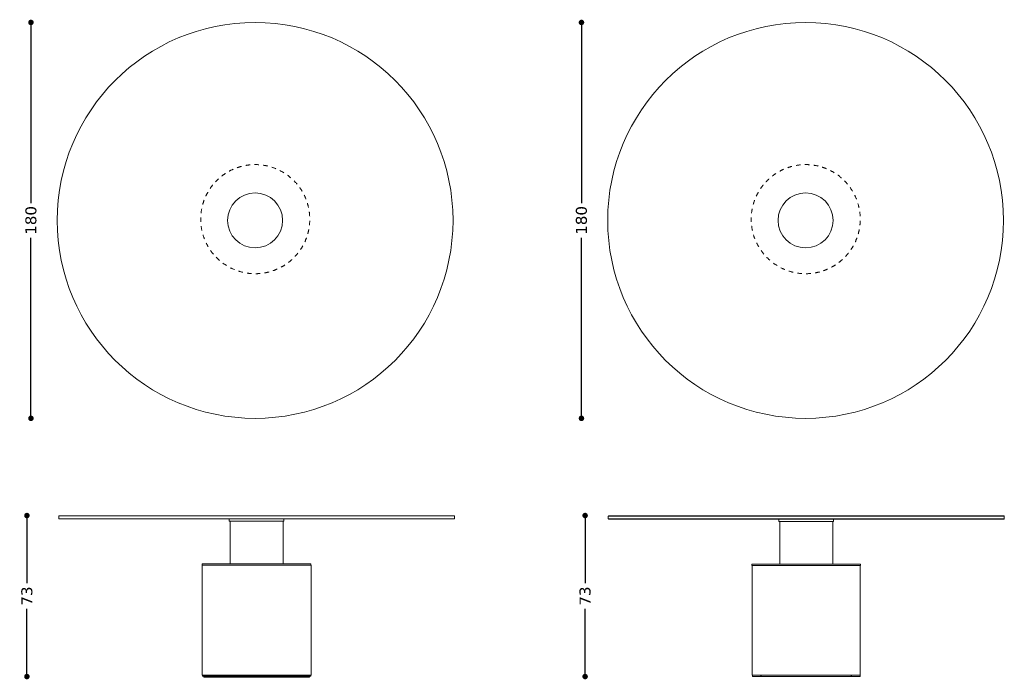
# Model space of a CAD drawing. Header units: centimetres. Extents: x 19 to 965, y 41 to 341.
# Tile 3 of 3: x 517 to 965, y 41 to 341. Entities that reach past the tile are written whole.
import ezdxf

# ---------------------------------------------------------------- set-up
doc = ezdxf.new("R2010")
doc.units = ezdxf.units.CM
doc.header["$MEASUREMENT"] = 0
doc.linetypes.add('Nascosto', pattern=[4, 2, -2])
doc.layers.add('Make2D$Nascosto$Curve', color=7, linetype='Nascosto', true_color=0x8c8c8c)
doc.layers.add('Make2D$Visibile$Curve', color=7, linetype='Continuous', true_color=0x000000)
doc.layers.add('Make2D$Visibile$CurveSilhouetteScena', color=7, linetype='Continuous', lineweight=50, true_color=0x000000)
doc.styles.get("Standard").update_dxf_attribs({"font": 'verdana.ttf'})
doc.dimstyles.new('MDF', dxfattribs={"dimtxt": 5, "dimasz": 2.5, "dimexe": 0.18, "dimexo": 0.0625, "dimgap": 2, "dimtad": 0, "dimdec": 0, "dimrnd": 1, "dimzin": 0, "dimdsep": 46, "dimtxsty": 'Standard', "dimblk": 'DOT', "dimcen": 0.09, "dimse1": 1, "dimse2": 1, "dimclrd": 1, "dimclrt": 1, "dimadec": 0, "dimazin": 0, "dimtfac": 1, "dimtdec": 0, "dimtofl": 0, "dimtmove": 0, "dimatfit": 3, "dimldrblk": 'DOTBLANK', "dimfxl": 1, "dimtolj": 1, "dimtzin": 0, "dimarcsym": 0})

# ---------------------------------------------------------------- blocks, each defined once
blk = doc.blocks.new('_Dot')
at = {"color": 0, "linetype": 'ByBlock', "lineweight": -2}
blk.add_line((-0.5, 0), (-1, 0), dxfattribs=at)
at = {"color": 0, "linetype": 'ByBlock', "const_width": 0.5}
blk.add_lwpolyline([(-0.25, 0, 1), (0.25, 0, 1)], format="xyb", close=True, dxfattribs=at)
blk = doc.blocks.new('*D40')
at = {"color": 1, "linetype": 'ByBlock', "lineweight": -2, "transparency": 16777216}
for p, q in [((520.57, 113.35), (520.57, 85.1)), ((520.57, 45.15), (520.57, 73.39))]:
    blk.add_line(p, q, dxfattribs=at)
at = {"layer": 'Defpoints', "color": 0, "linetype": 'ByBlock', "lineweight": -2, "transparency": 16777216}
for p in [(535.78, 115.85), (520.57, 42.65), (601.78, 42.65)]:
    blk.add_point(p, dxfattribs=at)
at = {"color": 1, "linetype": 'ByBlock', "lineweight": -2, "transparency": 16777216, "xscale": 2.5, "yscale": 2.5, "zscale": 2.5}
for p, rotation in [((520.57, 115.85), 90), ((520.57, 42.65), 270)]:
    blk.add_blockref('_Dot', p, dxfattribs=dict(at, rotation=rotation))
at = {"color": 1, "linetype": 'ByBlock', "lineweight": 9, "transparency": 16777216, "insert": (520.57, 79.25), "char_height": 5, "attachment_point": 5, "rotation": 90}
blk.add_mtext('\\A1;73', dxfattribs=at)
blk = doc.blocks.new('_DotBlank')
at = {"color": 0, "linetype": 'ByBlock', "lineweight": -2}
blk.add_line((-0.5, 0), (-1, 0), dxfattribs=at)
blk.add_circle((0, 0), 0.5, dxfattribs=at)
blk = doc.blocks.new('*D42')
at = {"color": 1, "linetype": 'ByBlock', "lineweight": -2, "transparency": 16777216}
for p, q in [((774.43, 113.35), (774.43, 85.1)), ((774.43, 45.15), (774.43, 73.39))]:
    blk.add_line(p, q, dxfattribs=at)
at = {"layer": 'Defpoints', "color": 0, "linetype": 'ByBlock', "lineweight": -2, "transparency": 16777216}
for p in [(786.13, 115.85), (774.43, 42.65), (852.13, 42.65)]:
    blk.add_point(p, dxfattribs=at)
at = {"color": 1, "linetype": 'ByBlock', "lineweight": -2, "transparency": 16777216, "xscale": 2.5, "yscale": 2.5, "zscale": 2.5}
for p, rotation in [((774.43, 115.85), 90), ((774.43, 42.65), 270)]:
    blk.add_blockref('_Dot', p, dxfattribs=dict(at, rotation=rotation))
at = {"color": 1, "linetype": 'ByBlock', "lineweight": 9, "transparency": 16777216, "insert": (774.43, 79.25), "char_height": 5, "attachment_point": 5, "rotation": 90}
blk.add_mtext('\\A1;73', dxfattribs=at)
blk = doc.blocks.new('*D31')
at = {"color": 1, "linetype": 'ByBlock', "lineweight": -2, "transparency": 16777216}
for p, q in [((522.41, 337.55), (522.41, 257.92)), ((522.41, 162.55), (522.41, 242.19))]:
    blk.add_line(p, q, dxfattribs=at)
at = {"layer": 'Defpoints', "color": 0, "linetype": 'ByBlock', "lineweight": -2, "transparency": 16777216}
for p in [(624.94, 340.05), (522.41, 160.05), (624.94, 160.05)]:
    blk.add_point(p, dxfattribs=at)
at = {"color": 1, "linetype": 'ByBlock', "lineweight": -2, "transparency": 16777216, "xscale": 2.5, "yscale": 2.5, "zscale": 2.5}
for p, rotation in [((522.41, 340.05), 90), ((522.41, 160.05), 270)]:
    blk.add_blockref('_Dot', p, dxfattribs=dict(at, rotation=rotation))
at = {"color": 1, "linetype": 'ByBlock', "lineweight": 9, "transparency": 16777216, "insert": (522.41, 250.05), "char_height": 5, "attachment_point": 5, "rotation": 90}
blk.add_mtext('\\A1;180', dxfattribs=at)
blk = doc.blocks.new('*D32')
at = {"color": 1, "linetype": 'ByBlock', "lineweight": -2, "transparency": 16777216}
for p, q in [((772.77, 337.55), (772.77, 257.92)), ((772.77, 162.55), (772.77, 242.19))]:
    blk.add_line(p, q, dxfattribs=at)
at = {"layer": 'Defpoints', "color": 0, "linetype": 'ByBlock', "lineweight": -2, "transparency": 16777216}
for p in [(875.3, 340.05), (772.77, 160.05), (875.3, 160.05)]:
    blk.add_point(p, dxfattribs=at)
at = {"color": 1, "linetype": 'ByBlock', "lineweight": -2, "transparency": 16777216, "xscale": 2.5, "yscale": 2.5, "zscale": 2.5}
for p, rotation in [((772.77, 340.05), 90), ((772.77, 160.05), 270)]:
    blk.add_blockref('_Dot', p, dxfattribs=dict(at, rotation=rotation))
at = {"color": 1, "linetype": 'ByBlock', "lineweight": 9, "transparency": 16777216, "insert": (772.77, 250.05), "char_height": 5, "attachment_point": 5, "rotation": 90}
blk.add_mtext('\\A1;180', dxfattribs=at)

msp = doc.modelspace()

# ---------------------------------------------------------------- linework, layer by layer
at = {"linetype": 'ByBlock', "lineweight": 9}
for p, q in [((535.02, 115.69), (715.02, 115.69)), ((715.02, 114.39), (535.02, 114.39)), ((714.92, 115.79), (535.12, 115.79)), ((535.12, 114.29), (714.92, 114.29)), ((612.97, 113.28), (637.07, 113.28)), ((649.82, 93.24), (600.22, 93.24)), ((600.32, 93.29), (649.72, 93.29)), ((612.97, 93.94), (637.07, 93.94)), ((649.82, 43.34), (600.22, 43.34)), ((600.42, 43.29), (649.62, 43.29)), ((601.02, 42.88), (600.42, 42.89)), ((601.02, 42.88), (649.02, 42.88)), ((601.02, 42.39), (649.02, 42.39)), ((649.62, 43.29), (649.77, 43.29))]:
    msp.add_line(p, q, dxfattribs=at)
for centre, radius in [((624.35, 250.05), 90), ((874.7, 250.05), 90), ((624.35, 250.05), 12.5), ((874.7, 250.05), 12.5)]:
    msp.add_circle(centre, radius, dxfattribs=at)
at = {"layer": 'Make2D$Nascosto$Curve', "color": 0, "linetype": 'Nascosto', "lineweight": 9}
for points in [[(606.27, 267.52), (572.44, 231.25), (608.72, 197.42), (642.55, 233.69), (676.38, 269.97), (640.1, 303.8), (606.27, 267.52)], [(856.63, 267.52), (822.8, 231.25), (859.07, 197.42), (892.9, 233.69), (926.73, 269.97), (890.45, 303.8), (856.63, 267.52)]]:
    msp.add_rational_spline(points, [1, 0.333333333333, 0.333333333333, 1, 0.333333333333, 0.333333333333, 1], degree=3, knots=[-0.5, -0.5, -0.5, -0.5, 0, 0, 0, 0.5, 0.5, 0.5, 0.5], dxfattribs=at)
at = {"layer": 'Make2D$Nascosto$Curve', "color": 0, "linetype": 'ByBlock', "lineweight": 9}
for points, weights in [([(637.42, 114.29), (637.42, 114.29), (637.42, 114.29), (637.42, 114.29)], [0.500488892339, 0.500510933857, 0.500533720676, 0.500557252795]), ([(649.72, 93.89), (649.72, 93.89), (649.72, 93.89), (649.72, 93.89)], [0.995792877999, 0.997192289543, 0.998594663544, 1]), ([(649.72, 93.29), (649.75, 93.29), (649.76, 93.29), (649.77, 93.29)], [0.500505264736, 0.500179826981, 0.500011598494, 0.500000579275]), ([(649.72, 93.29), (649.72, 93.29), (649.72, 93.29), (649.72, 93.29)], [1, 0.998594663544, 0.997192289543, 0.995792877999]), ([(649.62, 43.29), (649.62, 43.29), (649.62, 43.29), (649.62, 43.29)], [0.500000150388, 0.499999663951, 0.500000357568, 0.500002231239]), ([(851.8, 43.21), (851.8, 43.21), (851.81, 43.21), (851.82, 43.21)], [0.968045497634, 0.966534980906, 0.965039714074, 0.963559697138]), ([(851.8, 43.21), (851.8, 43.21), (851.81, 43.21), (851.82, 43.21)], [0.968045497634, 0.966534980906, 0.965039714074, 0.963559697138]), ([(874.13, 43.21), (874.69, 43.21), (875.26, 43.21), (875.83, 43.21)], [0.997864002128, 0.988027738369, 0.978702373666, 0.969887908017]), ([(874.13, 43.21), (874.69, 43.21), (875.26, 43.21), (875.83, 43.21)], [0.997864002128, 0.988027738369, 0.978702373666, 0.969887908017])]:
    msp.add_rational_spline(points, weights, degree=3, dxfattribs=at)
for points, knots in [([(854.48, 42.71), (854.48, 42.81), (854.47, 42.92), (854.43, 43.06), (854.41, 43.11), (854.37, 43.17), (854.35, 43.19), (854.32, 43.2), (854.31, 43.21), (854.3, 43.21), (854.3, 43.21), (854.29, 43.21), (854.29, 43.21), (854.29, 43.21), (854.28, 43.21), (854.28, 43.21)], [0, 0, 0, 0, 3.05841, 3.05841, 4.550722, 4.550722, 5.259996, 5.259996, 5.541967, 5.541967, 5.667696, 5.667696, 5.730508, 5.730508, 5.777587, 5.777587, 5.777587, 5.777587]), ([(895.68, 43.21), (895.68, 43.21), (895.68, 43.21), (895.67, 43.21), (895.67, 43.21), (895.66, 43.21), (895.66, 43.21), (895.65, 43.21), (895.64, 43.2), (895.61, 43.19), (895.6, 43.17), (895.55, 43.11), (895.53, 43.06), (895.49, 42.92), (895.48, 42.81), (895.48, 42.71)], [0, 0, 0, 0, 0.047079, 0.047079, 0.109891, 0.109891, 0.23562, 0.23562, 0.517591, 0.517591, 1.226865, 1.226865, 2.719177, 2.719177, 5.777587, 5.777587, 5.777587, 5.777587])]:
    msp.add_open_spline(points, degree=3, knots=knots, dxfattribs=at)
at = {"layer": 'Make2D$Visibile$Curve', "color": 0, "linetype": 'ByBlock', "lineweight": 9}
for points in [[(535.02, 115.69), (535.07, 115.74), (535.12, 115.79)], [(535.02, 114.39), (535.02, 115.04), (535.02, 115.69)], [(535.12, 114.29), (535.07, 114.34), (535.02, 114.39)], [(612.62, 114.1), (612.62, 114.2), (612.62, 114.29)], [(612.62, 113.29), (612.62, 113.7), (612.62, 114.1)], [(612.97, 93.94), (612.97, 103.61), (612.97, 113.29)], [(637.07, 113.29), (637.07, 103.61), (637.07, 93.94)], [(637.42, 114.29), (637.42, 114.2), (637.42, 114.1)], [(637.42, 114.1), (637.42, 113.7), (637.42, 113.29)], [(714.92, 115.79), (714.97, 115.74), (715.02, 115.69)], [(715.02, 114.39), (714.97, 114.34), (714.92, 114.29)], [(715.02, 115.69), (715.02, 115.04), (715.02, 114.39)], [(784.98, 115.61), (785.03, 115.66), (785.08, 115.71)], [(784.98, 114.31), (784.98, 114.96), (784.98, 115.61)], [(785.08, 114.21), (785.03, 114.26), (784.98, 114.31)], [(862.58, 113.21), (862.58, 113.71), (862.58, 114.21)], [(862.93, 93.81), (862.93, 103.51), (862.93, 113.21)], [(887.03, 113.21), (887.03, 103.51), (887.03, 93.81)], [(887.38, 114.21), (887.38, 113.71), (887.38, 113.21)], [(964.88, 115.71), (964.93, 115.66), (964.98, 115.61)], [(964.98, 114.31), (964.93, 114.26), (964.88, 114.21)], [(964.98, 115.61), (964.98, 114.96), (964.98, 114.31)], [(600.22, 93.24), (600.24, 93.27), (600.27, 93.29)], [(600.22, 43.34), (600.22, 68.29), (600.22, 93.24)], [(600.32, 93.29), (600.32, 93.59), (600.32, 93.89)], [(649.72, 93.89), (649.72, 93.59), (649.72, 93.29)], [(649.77, 93.29), (649.79, 93.27), (649.82, 93.24)], [(649.82, 93.24), (649.82, 68.29), (649.82, 43.34)], [(850.28, 93.21), (850.28, 93.51), (850.28, 93.81)], [(850.38, 43.21), (850.38, 68.21), (850.38, 93.21)], [(899.58, 93.21), (899.58, 68.21), (899.58, 43.21)], [(899.68, 93.81), (899.68, 93.51), (899.68, 93.21)], [(600.27, 43.29), (600.24, 43.32), (600.22, 43.34)], [(600.42, 42.89), (600.42, 43.09), (600.42, 43.29)], [(649.02, 42.88), (649.02, 42.64), (649.02, 42.39)], [(649.62, 43.29), (649.62, 43.09), (649.62, 42.89)], [(649.82, 43.34), (649.79, 43.32), (649.77, 43.29)], [(850.48, 42.71), (850.48, 42.96), (850.48, 43.21)], [(899.48, 43.21), (899.48, 42.96), (899.48, 42.71)]]:
    msp.add_open_spline(points, degree=2, dxfattribs=at)
for points, weights in [([(535.02, 115.69), (535.02, 115.69), (535.02, 115.69), (535.02, 115.69)], [0.500557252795, 0.500563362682, 0.500569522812, 0.500575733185]), ([(535.02, 115.69), (535.02, 115.69), (535.02, 115.69), (535.02, 115.69)], [0.500557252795, 0.500545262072, 0.500533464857, 0.50052186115]), ([(535.02, 114.39), (535.02, 114.39), (535.02, 114.39), (535.02, 114.39)], [0.500557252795, 0.500563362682, 0.500569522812, 0.500575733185]), ([(535.02, 114.39), (535.02, 114.39), (535.02, 114.39), (535.02, 114.39)], [0.500593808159, 0.500587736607, 0.500581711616, 0.500575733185]), ([(535.12, 115.79), (535.12, 115.79), (535.12, 115.79), (535.12, 115.79)], [0.50052186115, 0.500539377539, 0.500557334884, 0.500575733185]), ([(535.12, 114.29), (535.12, 114.29), (535.12, 114.29), (535.12, 114.29)], [0.500593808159, 0.500587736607, 0.500581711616, 0.500575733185]), ([(612.62, 113.29), (612.62, 113.29), (612.62, 113.29), (612.62, 113.29)], [0.500557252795, 0.500533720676, 0.500510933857, 0.500488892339]), ([(612.97, 113.28), (612.73, 113.29), (612.62, 113.29), (612.62, 113.29)], [0.511803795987, 0.505644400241, 0.501895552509, 0.50055725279]), ([(637.42, 113.29), (637.42, 113.29), (637.3, 113.29), (637.07, 113.28)], [0.500575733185, 0.499220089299, 0.500258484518, 0.503690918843]), ([(715.01, 115.69), (715.01, 115.69), (715.02, 115.69), (715.02, 115.69)], [0.500846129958, 0.500754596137, 0.500670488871, 0.500593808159]), ([(715.02, 115.69), (715.02, 115.69), (715.02, 115.69), (715.02, 115.69)], [0.500575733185, 0.500581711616, 0.500587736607, 0.500593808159]), ([(715.02, 115.69), (715.02, 115.69), (715.02, 115.69), (715.02, 115.69)], [0.500575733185, 0.500545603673, 0.500516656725, 0.500488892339]), ([(715.02, 114.39), (715.02, 114.39), (715.02, 114.39), (715.02, 114.39)], [0.500557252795, 0.500545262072, 0.500533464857, 0.50052186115]), ([(715.02, 114.39), (715.02, 114.39), (715.02, 114.39), (715.02, 114.39)], [0.500575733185, 0.500569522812, 0.500563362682, 0.500557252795]), ([(862.58, 114.21), (822.48, 114.21), (785.08, 114.21), (785.08, 114.21)], [0.994169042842, 0.686710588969, 0.522721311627, 0.502201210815]), ([(862.58, 113.21), (862.58, 113.21), (862.7, 113.21), (862.93, 113.21)], [0.502201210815, 0.504880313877, 0.510004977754, 0.517575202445]), ([(887.03, 113.21), (887.26, 113.21), (887.38, 113.21), (887.38, 113.21)], [0.501397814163, 0.499296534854, 0.499564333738, 0.502201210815]), ([(964.88, 114.21), (964.88, 114.21), (929.71, 114.21), (887.38, 114.21)], [0.502201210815, 0.483921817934, 0.579489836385, 0.788905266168]), ([(600.22, 93.24), (600.22, 93.24), (600.22, 93.24), (600.22, 93.24)], [0.500002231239, 0.500001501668, 0.500000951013, 0.500000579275]), ([(600.22, 93.24), (600.22, 93.24), (600.22, 93.24), (600.22, 93.24)], [0.500000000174, 0.499999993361, 0.500000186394, 0.500000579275]), ([(600.27, 93.29), (600.27, 93.29), (600.28, 93.29), (600.32, 93.29)], [0.500000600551, 0.50001182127, 0.500180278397, 0.50050597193]), ([(637.07, 93.94), (645.95, 93.93), (649.72, 93.91), (649.72, 93.89)], [0.53392423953, 0.598133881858, 0.753492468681, 1]), ([(646.9, 93.27), (646.9, 93.27), (646.9, 93.27), (646.9, 93.27)], [0.530722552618, 0.530722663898, 0.530722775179, 0.53072288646]), ([(649.72, 93.29), (649.72, 93.29), (649.72, 93.29), (649.72, 93.29)], [0.998904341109, 0.999269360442, 0.999634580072, 1]), ([(649.82, 93.24), (649.82, 93.24), (649.82, 93.24), (649.82, 93.24)], [0.5, 0.5, 0.500000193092, 0.500000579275]), ([(862.93, 93.81), (854.04, 93.81), (850.28, 93.81), (850.28, 93.81)], [0.533923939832, 0.598133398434, 0.753492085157, 1]), ([(850.28, 93.21), (850.28, 93.21), (850.31, 93.21), (850.38, 93.21)], [1, 0.971273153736, 0.943784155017, 0.917533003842]), ([(850.38, 93.21), (854.13, 93.21), (895.83, 93.21), (899.58, 93.21)], [0.917533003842, 0.360825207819, 0.360822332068, 0.917524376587]), ([(887.03, 93.81), (879.37, 93.81), (870.59, 93.81), (862.93, 93.81)], [0.533923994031, 0.488692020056, 0.48869200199, 0.533923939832]), ([(899.68, 93.81), (899.68, 93.81), (895.92, 93.81), (887.03, 93.81)], [1, 0.753492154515, 0.598133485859, 0.533923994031]), ([(899.58, 93.21), (899.65, 93.21), (899.68, 93.21), (899.68, 93.21)], [0.917524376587, 0.943778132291, 0.971270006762, 1]), ([(600.22, 43.34), (600.22, 43.34), (600.22, 43.34), (600.22, 43.34)], [0.5000007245, 0.5000002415, 0.5, 0.5]), ([(600.22, 43.34), (600.22, 43.34), (600.22, 43.34), (600.22, 43.34)], [0.500002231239, 0.500000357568, 0.499999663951, 0.500000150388]), ([(600.27, 43.29), (600.27, 43.29), (600.27, 43.29), (600.27, 43.29)], [0.500000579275, 0.500000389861, 0.500000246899, 0.500000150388]), ([(600.27, 43.29), (600.27, 43.29), (600.32, 43.29), (600.42, 43.29)], [0.500000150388, 0.500010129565, 0.500516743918, 0.501519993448]), ([(600.27, 43.29), (600.27, 43.29), (600.27, 43.29), (600.27, 43.29)], [0.500002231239, 0.500000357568, 0.499999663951, 0.500000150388]), ([(601.02, 42.39), (601.02, 42.39), (601.02, 42.39), (601.02, 42.39)], [0.984035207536, 0.983867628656, 0.983701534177, 0.983536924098]), ([(649.62, 42.89), (649.61, 42.89), (649.41, 42.88), (649.02, 42.88)], [0.500002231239, 0.500078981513, 0.502135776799, 0.506172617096]), ([(649.02, 42.39), (649.02, 42.39), (649.02, 42.39), (649.02, 42.39)], [0.984035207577, 0.984078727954, 0.984122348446, 0.984166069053]), ([(649.02, 42.39), (649.02, 42.39), (649.02, 42.39), (649.02, 42.39)], [0.984035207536, 0.983867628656, 0.983701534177, 0.983536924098]), ([(649.62, 42.89), (649.62, 42.89), (649.62, 42.89), (649.62, 42.89)], [0.500000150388, 0.499999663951, 0.500000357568, 0.500002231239]), ([(649.77, 43.29), (649.77, 43.29), (649.77, 43.29), (649.77, 43.29)], [0.500000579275, 0.500000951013, 0.500001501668, 0.500002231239]), ([(649.77, 43.29), (649.77, 43.29), (649.77, 43.29), (649.77, 43.29)], [0.500000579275, 0.499999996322, 0.49999985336, 0.500000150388]), ([(649.82, 43.34), (649.82, 43.34), (649.82, 43.34), (649.82, 43.34)], [0.500000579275, 0.500000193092, 0.5, 0.5]), ([(649.82, 43.34), (649.82, 43.34), (649.82, 43.34), (649.82, 43.34)], [0.500000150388, 0.500000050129, 0.5, 0.5]), ([(850.38, 43.21), (850.38, 43.21), (850.41, 43.21), (850.48, 43.21)], [0.5, 0.5, 0.500339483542, 0.501018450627]), ([(899.48, 43.21), (899.55, 43.21), (899.58, 43.21), (899.58, 43.21)], [0.501017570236, 0.500339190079, 0.5, 0.5])]:
    msp.add_rational_spline(points, weights, degree=3, dxfattribs=at)
for points, weights, knots in [([(612.97, 113.29), (612.97, 113.29), (612.97, 113.29), (612.97, 113.29), (612.97, 113.29), (612.97, 113.29), (612.97, 113.29)], [0.998904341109, 0.999269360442, 0.999634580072, 1, 0.998594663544, 0.997192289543, 0.995792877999], [0.499725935, 0.499725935, 0.499725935, 0.499725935, 0.5, 0.5, 0.5, 0.501054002, 0.501054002, 0.501054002, 0.501054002]), ([(964.98, 115.61), (964.98, 115.61), (912.29, 115.61), (863.09, 115.61), (822.78, 115.61), (784.98, 115.61), (784.98, 115.61)], [0.502201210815, 0.478616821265, 0.644549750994, 1, 0.68878358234, 0.522850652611, 0.502201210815], [0.7334123, 0.7334123, 0.7334123, 0.7334123, 1, 1, 1, 1.2334123, 1.2334123, 1.2334123, 1.2334123]), ([(784.98, 115.61), (784.98, 115.61), (822.78, 115.61), (863.09, 115.61), (912.29, 115.61), (964.98, 115.61), (964.98, 115.61)], [0.502201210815, 0.522850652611, 0.68878358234, 1, 0.644549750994, 0.478616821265, 0.502201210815], [-0.2334123, -0.2334123, -0.2334123, -0.2334123, 0, 0, 0, 0.2665877, 0.2665877, 0.2665877, 0.2665877]), ([(784.98, 114.31), (784.98, 114.31), (822.78, 114.31), (863.09, 114.31), (912.29, 114.31), (964.98, 114.31), (964.98, 114.31)], [0.502201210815, 0.522850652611, 0.68878358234, 1, 0.644549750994, 0.478616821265, 0.502201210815], [0.7665877, 0.7665877, 0.7665877, 0.7665877, 1, 1, 1, 1.2665877, 1.2665877, 1.2665877, 1.2665877]), ([(785.08, 115.71), (785.08, 115.71), (822.84, 115.71), (863.1, 115.71), (912.25, 115.71), (964.88, 115.71), (964.88, 115.71)], [0.502201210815, 0.522850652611, 0.68878358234, 1, 0.644549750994, 0.478616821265, 0.502201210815], [-0.2334123, -0.2334123, -0.2334123, -0.2334123, 0, 0, 0, 0.2665877, 0.2665877, 0.2665877, 0.2665877]), ([(964.88, 115.71), (964.88, 115.71), (912.25, 115.71), (863.1, 115.71), (822.84, 115.71), (785.08, 115.71), (785.08, 115.71)], [0.502201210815, 0.478616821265, 0.644549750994, 1, 0.68878358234, 0.522850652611, 0.502201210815], [-0.2665877, -0.2665877, -0.2665877, -0.2665877, 0, 0, 0, 0.2334123, 0.2334123, 0.2334123, 0.2334123]), ([(887.38, 114.21), (879, 114.21), (870.85, 114.21), (863.1, 114.21), (862.93, 114.21), (862.75, 114.21), (862.58, 114.21)], [0.788905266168, 0.849681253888, 0.920046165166, 1, 0.998050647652, 0.996106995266, 0.994169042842], [-0.05996538, -0.05996538, -0.05996538, -0.05996538, 0, 0, 0, 0.00146201, 0.00146201, 0.00146201, 0.00146201]), ([(862.93, 113.21), (864.32, 113.21), (868.78, 113.21), (873.34, 113.21), (879.01, 113.21), (885.25, 113.21), (887.03, 113.21)], [0.517575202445, 0.568353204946, 0.729161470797, 1, 0.684291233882, 0.51809050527, 0.501397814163], [-0.2031289, -0.2031289, -0.2031289, -0.2031289, 0, 0, 0, 0.2367816, 0.2367816, 0.2367816, 0.2367816]), ([(600.32, 93.89), (600.32, 93.89), (600.32, 93.89), (600.32, 93.89), (600.32, 93.91), (604.08, 93.93), (612.97, 93.94)], [0.998904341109, 0.999269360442, 0.999634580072, 1, 0.75349239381, 0.598133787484, 0.533924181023], [0.4997259, 0.4997259, 0.4997259, 0.4997259, 0.5, 0.5, 0.5, 0.6848807, 0.6848807, 0.6848807, 0.6848807]), ([(850.48, 42.71), (850.48, 42.71), (850.49, 42.71), (850.51, 42.71), (852.72, 42.71), (899.48, 42.71), (899.48, 42.71)], [0.953743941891, 0.968788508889, 0.984207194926, 1, 0.349126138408, 0.333707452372, 0.953743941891], [-0.0118446, -0.0118446, -0.0118446, -0.0118446, 0, 0, 0, 0.4881554, 0.4881554, 0.4881554, 0.4881554]), ([(850.48, 43.21), (851.85, 43.21), (863.49, 43.21), (874.98, 43.21), (886.47, 43.21), (898.11, 43.21), (899.48, 43.21)], [0.501018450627, 0.515383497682, 0.681710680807, 1, 0.681704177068, 0.51537670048, 0.501017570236], [-0.238717, -0.238717, -0.238717, -0.238717, 0, 0, 0, 0.2387219, 0.2387219, 0.2387219, 0.2387219])]:
    msp.add_rational_spline(points, weights, degree=3, knots=knots, dxfattribs=at)
at = {"layer": 'Make2D$Visibile$CurveSilhouetteScena', "color": 0, "linetype": 'ByBlock', "lineweight": 9}
for points in [[(535.02, 115.69), (535.07, 115.74), (535.12, 115.79)], [(535.02, 114.39), (535.02, 115.04), (535.02, 115.69)], [(535.12, 114.29), (535.07, 114.34), (535.02, 114.39)], [(612.62, 113.29), (612.62, 113.7), (612.62, 114.1)], [(612.97, 93.94), (612.97, 103.61), (612.97, 113.29)], [(637.07, 113.29), (637.07, 103.61), (637.07, 93.94)], [(637.42, 114.1), (637.42, 113.7), (637.42, 113.29)], [(714.92, 115.79), (714.97, 115.74), (715.02, 115.69)], [(715.02, 114.39), (714.97, 114.34), (714.92, 114.29)], [(715.02, 115.69), (715.02, 115.04), (715.02, 114.39)], [(784.98, 115.61), (785.03, 115.66), (785.08, 115.71)], [(784.98, 114.31), (784.98, 114.96), (784.98, 115.61)], [(785.08, 114.21), (785.03, 114.26), (784.98, 114.31)], [(862.58, 113.21), (862.58, 113.71), (862.58, 114.21)], [(862.93, 93.81), (862.93, 103.51), (862.93, 113.21)], [(887.03, 113.21), (887.03, 103.51), (887.03, 93.81)], [(887.38, 114.21), (887.38, 113.71), (887.38, 113.21)], [(964.88, 115.71), (964.93, 115.66), (964.98, 115.61)], [(964.98, 114.31), (964.93, 114.26), (964.88, 114.21)], [(964.98, 115.61), (964.98, 114.96), (964.98, 114.31)], [(600.22, 93.24), (600.24, 93.27), (600.27, 93.29)], [(600.22, 43.34), (600.22, 68.29), (600.22, 93.24)], [(600.32, 93.29), (600.32, 93.59), (600.32, 93.89)], [(649.72, 93.89), (649.72, 93.59), (649.72, 93.29)], [(649.77, 93.29), (649.79, 93.27), (649.82, 93.24)], [(649.82, 93.24), (649.82, 68.29), (649.82, 43.34)], [(850.28, 93.21), (850.28, 93.51), (850.28, 93.81)], [(850.38, 43.21), (850.38, 68.21), (850.38, 93.21)], [(899.58, 93.21), (899.58, 68.21), (899.58, 43.21)], [(899.68, 93.81), (899.68, 93.51), (899.68, 93.21)], [(600.27, 43.29), (600.24, 43.32), (600.22, 43.34)], [(600.42, 42.89), (600.42, 43.09), (600.42, 43.29)], [(601.02, 42.39), (601.02, 42.64), (601.02, 42.88)], [(649.02, 42.88), (649.02, 42.64), (649.02, 42.39)], [(649.62, 43.29), (649.62, 43.09), (649.62, 42.89)], [(649.82, 43.34), (649.79, 43.32), (649.77, 43.29)], [(850.48, 42.71), (850.48, 42.96), (850.48, 43.21)], [(899.48, 43.21), (899.48, 42.96), (899.48, 42.71)]]:
    msp.add_open_spline(points, degree=2, dxfattribs=at)
for points, weights in [([(535.02, 115.69), (535.02, 115.69), (535.02, 115.69), (535.02, 115.69)], [0.500557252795, 0.500563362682, 0.500569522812, 0.500575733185]), ([(535.02, 115.69), (535.02, 115.69), (535.02, 115.69), (535.02, 115.69)], [0.500557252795, 0.500545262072, 0.500533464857, 0.50052186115]), ([(535.02, 114.39), (535.02, 114.39), (535.02, 114.39), (535.02, 114.39)], [0.500557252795, 0.500563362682, 0.500569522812, 0.500575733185]), ([(535.02, 114.39), (535.02, 114.39), (535.02, 114.39), (535.02, 114.39)], [0.500593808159, 0.500587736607, 0.500581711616, 0.500575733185]), ([(535.12, 115.79), (535.12, 115.79), (535.12, 115.79), (535.12, 115.79)], [0.50052186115, 0.500539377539, 0.500557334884, 0.500575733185]), ([(535.12, 114.29), (535.12, 114.29), (535.12, 114.29), (535.12, 114.29)], [0.500593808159, 0.500587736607, 0.500581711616, 0.500575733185]), ([(612.97, 113.28), (612.73, 113.29), (612.62, 113.29), (612.62, 113.29)], [0.511803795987, 0.505644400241, 0.501895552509, 0.50055725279]), ([(637.42, 113.29), (637.42, 113.29), (637.3, 113.29), (637.07, 113.28)], [0.500575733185, 0.499220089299, 0.500258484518, 0.503690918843]), ([(715.01, 115.69), (715.01, 115.69), (715.02, 115.69), (715.02, 115.69)], [0.500846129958, 0.500754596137, 0.500670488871, 0.500593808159]), ([(715.02, 115.69), (715.02, 115.69), (715.02, 115.69), (715.02, 115.69)], [0.500575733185, 0.500581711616, 0.500587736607, 0.500593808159]), ([(715.02, 115.69), (715.02, 115.69), (715.02, 115.69), (715.02, 115.69)], [0.500575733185, 0.500545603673, 0.500516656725, 0.500488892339]), ([(715.02, 114.39), (715.02, 114.39), (715.02, 114.39), (715.02, 114.39)], [0.500557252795, 0.500545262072, 0.500533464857, 0.50052186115]), ([(715.02, 114.39), (715.02, 114.39), (715.02, 114.39), (715.02, 114.39)], [0.500575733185, 0.500569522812, 0.500563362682, 0.500557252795]), ([(862.58, 114.21), (822.48, 114.21), (785.08, 114.21), (785.08, 114.21)], [0.994169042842, 0.686710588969, 0.522721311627, 0.502201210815]), ([(862.58, 113.21), (862.58, 113.21), (862.7, 113.21), (862.93, 113.21)], [0.502201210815, 0.504880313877, 0.510004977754, 0.517575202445]), ([(887.03, 113.21), (887.26, 113.21), (887.38, 113.21), (887.38, 113.21)], [0.501397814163, 0.499296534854, 0.499564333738, 0.502201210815]), ([(964.88, 114.21), (964.88, 114.21), (929.71, 114.21), (887.38, 114.21)], [0.502201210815, 0.483921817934, 0.579489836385, 0.788905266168]), ([(600.22, 93.24), (600.22, 93.24), (600.22, 93.24), (600.22, 93.24)], [0.500000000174, 0.499999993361, 0.500000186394, 0.500000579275]), ([(600.27, 93.29), (600.27, 93.29), (600.28, 93.29), (600.32, 93.29)], [0.500000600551, 0.50001182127, 0.500180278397, 0.50050597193]), ([(637.07, 93.94), (645.95, 93.93), (649.72, 93.91), (649.72, 93.89)], [0.53392423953, 0.598133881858, 0.753492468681, 1]), ([(649.72, 93.29), (649.72, 93.29), (649.72, 93.29), (649.72, 93.29)], [0.998904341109, 0.999269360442, 0.999634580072, 1]), ([(862.93, 93.81), (854.04, 93.81), (850.28, 93.81), (850.28, 93.81)], [0.533923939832, 0.598133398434, 0.753492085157, 1]), ([(850.28, 93.21), (850.28, 93.21), (850.31, 93.21), (850.38, 93.21)], [1, 0.971273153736, 0.943784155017, 0.917533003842]), ([(899.68, 93.81), (899.68, 93.81), (895.92, 93.81), (887.03, 93.81)], [1, 0.753492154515, 0.598133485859, 0.533923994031]), ([(899.58, 93.21), (899.65, 93.21), (899.68, 93.21), (899.68, 93.21)], [0.917524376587, 0.943778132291, 0.971270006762, 1]), ([(600.22, 43.34), (600.22, 43.34), (600.22, 43.34), (600.22, 43.34)], [0.5000007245, 0.5000002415, 0.5, 0.5]), ([(600.22, 43.34), (600.22, 43.34), (600.22, 43.34), (600.22, 43.34)], [0.500002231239, 0.500000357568, 0.499999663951, 0.500000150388]), ([(600.27, 43.29), (600.27, 43.29), (600.27, 43.29), (600.27, 43.29)], [0.500000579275, 0.500000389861, 0.500000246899, 0.500000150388]), ([(600.27, 43.29), (600.27, 43.29), (600.27, 43.29), (600.27, 43.29)], [0.500002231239, 0.500000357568, 0.499999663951, 0.500000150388]), ([(649.62, 42.89), (649.61, 42.89), (649.41, 42.88), (649.02, 42.88)], [0.500002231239, 0.500078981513, 0.502135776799, 0.506172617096]), ([(649.02, 42.39), (649.02, 42.39), (649.02, 42.39), (649.02, 42.39)], [0.984035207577, 0.984078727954, 0.984122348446, 0.984166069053]), ([(649.02, 42.39), (649.02, 42.39), (649.02, 42.39), (649.02, 42.39)], [0.984035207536, 0.983867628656, 0.983701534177, 0.983536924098]), ([(649.62, 42.89), (649.62, 42.89), (649.62, 42.89), (649.62, 42.89)], [0.500000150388, 0.499999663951, 0.500000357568, 0.500002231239]), ([(649.77, 43.29), (649.77, 43.29), (649.77, 43.29), (649.77, 43.29)], [0.500000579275, 0.500000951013, 0.500001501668, 0.500002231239]), ([(649.77, 43.29), (649.77, 43.29), (649.77, 43.29), (649.77, 43.29)], [0.500000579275, 0.499999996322, 0.49999985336, 0.500000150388]), ([(649.82, 43.34), (649.82, 43.34), (649.82, 43.34), (649.82, 43.34)], [0.500000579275, 0.500000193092, 0.5, 0.5]), ([(850.38, 43.21), (850.38, 43.21), (850.41, 43.21), (850.48, 43.21)], [0.5, 0.5, 0.500339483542, 0.501018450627]), ([(899.48, 43.21), (899.55, 43.21), (899.58, 43.21), (899.58, 43.21)], [0.501017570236, 0.500339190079, 0.5, 0.5])]:
    msp.add_rational_spline(points, weights, degree=3, dxfattribs=at)
for points, weights, knots in [([(785.08, 115.71), (785.08, 115.71), (822.84, 115.71), (863.1, 115.71), (912.25, 115.71), (964.88, 115.71), (964.88, 115.71)], [0.502201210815, 0.522850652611, 0.68878358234, 1, 0.644549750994, 0.478616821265, 0.502201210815], [-0.2334123, -0.2334123, -0.2334123, -0.2334123, 0, 0, 0, 0.2665877, 0.2665877, 0.2665877, 0.2665877]), ([(964.88, 115.71), (964.88, 115.71), (912.25, 115.71), (863.1, 115.71), (822.84, 115.71), (785.08, 115.71), (785.08, 115.71)], [0.502201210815, 0.478616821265, 0.644549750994, 1, 0.68878358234, 0.522850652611, 0.502201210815], [-0.2665877, -0.2665877, -0.2665877, -0.2665877, 0, 0, 0, 0.2334123, 0.2334123, 0.2334123, 0.2334123]), ([(600.32, 93.89), (600.32, 93.89), (600.32, 93.89), (600.32, 93.89), (600.32, 93.91), (604.08, 93.93), (612.97, 93.94)], [0.998904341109, 0.999269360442, 0.999634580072, 1, 0.75349239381, 0.598133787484, 0.533924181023], [0.4997259, 0.4997259, 0.4997259, 0.4997259, 0.5, 0.5, 0.5, 0.6848807, 0.6848807, 0.6848807, 0.6848807]), ([(850.48, 42.71), (850.48, 42.71), (850.49, 42.71), (850.51, 42.71), (852.72, 42.71), (899.48, 42.71), (899.48, 42.71)], [0.953743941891, 0.968788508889, 0.984207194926, 1, 0.349126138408, 0.333707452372, 0.953743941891], [-0.0118446, -0.0118446, -0.0118446, -0.0118446, 0, 0, 0, 0.4881554, 0.4881554, 0.4881554, 0.4881554])]:
    msp.add_rational_spline(points, weights, degree=3, knots=knots, dxfattribs=at)

# ---------------------------------------------------------------- dimensions: what is measured, and where the dimension line sits
at = {"linetype": 'ByBlock', "lineweight": 9}
for base, p1, p2, picture, middle in [((522.41, 160.05), (624.94, 340.05), (624.94, 160.05), '*D31', (522.41, 250.05)), ((772.77, 160.05), (875.3, 340.05), (875.3, 160.05), '*D32', (772.77, 250.05)), ((520.57, 42.65), (535.78, 115.85), (601.78, 42.65), '*D40', (520.57, 79.25)), ((774.43, 42.65), (786.13, 115.85), (852.13, 42.65), '*D42', (774.43, 79.25))]:
    dim = msp.add_linear_dim(base=base, p1=p1, p2=p2, angle=90, dimstyle='MDF', dxfattribs=at)
    dim.commit()
    dim.dimension.update_dxf_attribs({"geometry": picture, "text_midpoint": middle})

doc.saveas('drawing.dxf')
